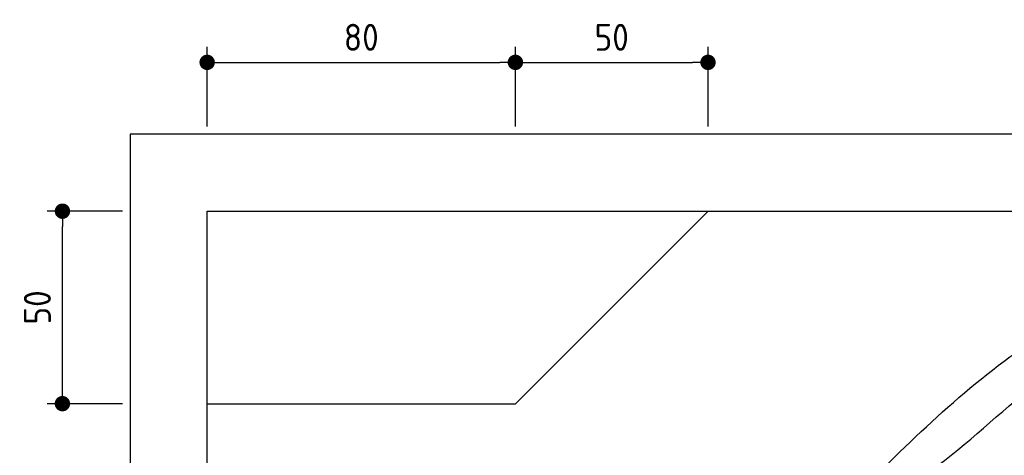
# Model space of a CAD drawing. Header units: millimetres. Extents: x -287 to 6264, y -793 to 4398.
# Tile 3 of 4: x -287 to 2269, y 3266 to 4398. Entities that reach past the tile are written whole.
import ezdxf

# ---------------------------------------------------------------- set-up
doc = ezdxf.new("R2010")
doc.units = ezdxf.units.MM
for name, color, linetype in [('4', 3, 'Continuous'), ('5', 3, 'Continuous'), ('car', 10, 'Continuous')]:
    doc.layers.add(name, color=color, linetype=linetype)
doc.styles.get("Standard").update_dxf_attribs({"font": 'ISOCP.SHX'})
doc.dimstyles.new('GEN-ISO$0', dxfattribs={"dimscale": 20, "dimtxt": 3.5, "dimasz": 2, "dimexe": 2, "dimexo": 1, "dimgap": 1.5, "dimtad": 1, "dimdec": 1, "dimlfac": 0.1, "dimdsep": 46, "dimtxsty": 'STANDARD', "dimblk": 'PUNKT', "dimcen": 2, "dimclrd": 256, "dimclre": 256, "dimclrt": 2, "dimadec": 0, "dimazin": 0, "dimtp": 0.1, "dimtm": 0.1, "dimtfac": 0.71, "dimtdec": 1, "dimtmove": 2, "dimatfit": 3, "dimldrblk": 'PUNKT', "dimfxl": 1, "dimtolj": 1, "dimarcsym": 0})

# ---------------------------------------------------------------- blocks, each defined once
blk = doc.blocks.new('PUNKT')
at = {"layer": '4', "color": 0, "linetype": 'ByBlock'}
blk.add_line((-0.5, 0), (-1, 0), dxfattribs=at)
at = {"layer": '4', "color": 0, "linetype": 'ByBlock', "const_width": 0.5}
blk.add_lwpolyline([(-0.25, 0, 1), (0.25, 0, 1)], format="xyb", close=True, dxfattribs=at)
blk = doc.blocks.new('*D4')
at = {"layer": '5', "lineweight": -2}
for p, q in [((-20, 3900), (-215.7, 3900)), ((-175.7, 3440), (-175.7, 3860)), ((-20, 3400), (-215.7, 3400))]:
    blk.add_line(p, q, dxfattribs=at)
at = {"layer": 'DEFPOINTS', "color": 0}
for p in [(-175.7, 3900), (0, 3900), (0, 3400)]:
    blk.add_point(p, dxfattribs=at)
at = {"layer": '5', "lineweight": -2, "xscale": 40, "yscale": 40, "zscale": 40}
for p, rotation in [((-175.7, 3900), 90), ((-175.7, 3400), 270)]:
    blk.add_blockref('PUNKT', p, dxfattribs=dict(at, rotation=rotation))
at = {"layer": '5', "color": 2, "insert": (-240.7, 3650), "char_height": 70, "attachment_point": 5, "rotation": 90}
blk.add_mtext('\\A1;50', dxfattribs=at)
blk = doc.blocks.new('*D5')
at = {"layer": '5', "lineweight": -2}
for p, q in [((200, 4120), (200, 4326.7)), ((1000, 4120), (1000, 4326.7)), ((240, 4286.7), (960, 4286.7))]:
    blk.add_line(p, q, dxfattribs=at)
at = {"layer": 'DEFPOINTS', "color": 0}
for p in [(1000, 4286.7), (200, 4100), (1000, 4100)]:
    blk.add_point(p, dxfattribs=at)
at = {"layer": '5', "lineweight": -2, "xscale": 40, "yscale": 40, "zscale": 40, "rotation": 180}
blk.add_blockref('PUNKT', (200, 4286.7), dxfattribs=at)
at = {"layer": '5', "lineweight": -2, "xscale": 40, "yscale": 40, "zscale": 40}
blk.add_blockref('PUNKT', (1000, 4286.7), dxfattribs=at)
at = {"layer": '5', "color": 2, "insert": (600, 4351.7), "char_height": 70, "attachment_point": 5}
blk.add_mtext('\\A1;80', dxfattribs=at)
blk = doc.blocks.new('*D6')
at = {"layer": '5', "lineweight": -2}
for p, q in [((1000, 4120), (1000, 4326.7)), ((1500, 4120), (1500, 4326.7)), ((1040, 4286.7), (1460, 4286.7))]:
    blk.add_line(p, q, dxfattribs=at)
at = {"layer": 'DEFPOINTS', "color": 0}
for p in [(1500, 4286.7), (1000, 4100), (1500, 4100)]:
    blk.add_point(p, dxfattribs=at)
at = {"layer": '5', "lineweight": -2, "xscale": 40, "yscale": 40, "zscale": 40, "rotation": 180}
blk.add_blockref('PUNKT', (1000, 4286.7), dxfattribs=at)
at = {"layer": '5', "lineweight": -2, "xscale": 40, "yscale": 40, "zscale": 40}
blk.add_blockref('PUNKT', (1500, 4286.7), dxfattribs=at)
at = {"layer": '5', "color": 2, "insert": (1250, 4351.7), "char_height": 70, "attachment_point": 5}
blk.add_mtext('\\A1;50', dxfattribs=at)

msp = doc.modelspace()

# ---------------------------------------------------------------- linework, layer by layer
for p, q in [((1000, 3400), (1500, 3900)), ((200, 3400), (1000, 3400))]:
    msp.add_line(p, q)
msp.add_lwpolyline([(5600, -300), (5600, 4100), (0, 4100), (0, -500), (5600, -500), (5698.53, -500), (5718.66, -452.06), (5691.11, -384.27), (5726.08, -350.37), (5711.24, -300), (200, -300), (200, 3900), (5400, 3900), (5400, -300)])
at = {"layer": 'car'}
for points, knots in [([(1984.13, 3168.8), (1997.44, 3176), (2113.48, 3238.84), (2301.06, 3426.71), (2546.33, 3586.87), (2738.69, 3735.69), (2929.43, 3772.89), (3264.43, 3795.99), (3795.56, 3805.47), (4245.42, 3776.03), (4498.86, 3759.45)], [0, 0, 0, 0, 45.3514522, 395.5233181, 782.9133545, 929.0712277, 1115.4789356, 1351.149091, 1941.7276514, 2703.7843504, 2703.7843504, 2703.7843504, 2703.7843504]), ([(1850.31, 3127.13), (1992.83, 3271.5), (2222.8, 3504.45), (2507.16, 3664.57), (2615.28, 3725.45)], [0, 0, 0, 0, 604.3736463, 975.1684806, 975.1684806, 975.1684806, 975.1684806])]:
    msp.add_open_spline(points, degree=3, knots=knots, dxfattribs=at)

# ---------------------------------------------------------------- dimensions: what is measured, and where the dimension line sits
at = {"layer": '5'}
for base, p1, p2, picture, middle in [((1000, 4286.65), (200, 4100), (1000, 4100), '*D5', (600, 4351.65)), ((1500, 4286.65), (1000, 4100), (1500, 4100), '*D6', (1250, 4351.65))]:
    dim = msp.add_linear_dim(base=base, p1=p1, p2=p2, dimstyle='GEN-ISO$0', override={"dimlfac": 0.1}, dxfattribs=at)
    dim.commit()
    dim.dimension.update_dxf_attribs({"geometry": picture, "text_midpoint": middle})
dim = msp.add_linear_dim(base=(-175.68, 3900), p1=(0, 3400), p2=(0, 3900), angle=90, dimstyle='GEN-ISO$0', override={"dimlfac": 0.1}, dxfattribs=at)
dim.commit()
dim.dimension.update_dxf_attribs({"geometry": '*D4', "text_midpoint": (-240.68, 3650)})

doc.saveas('drawing.dxf')
